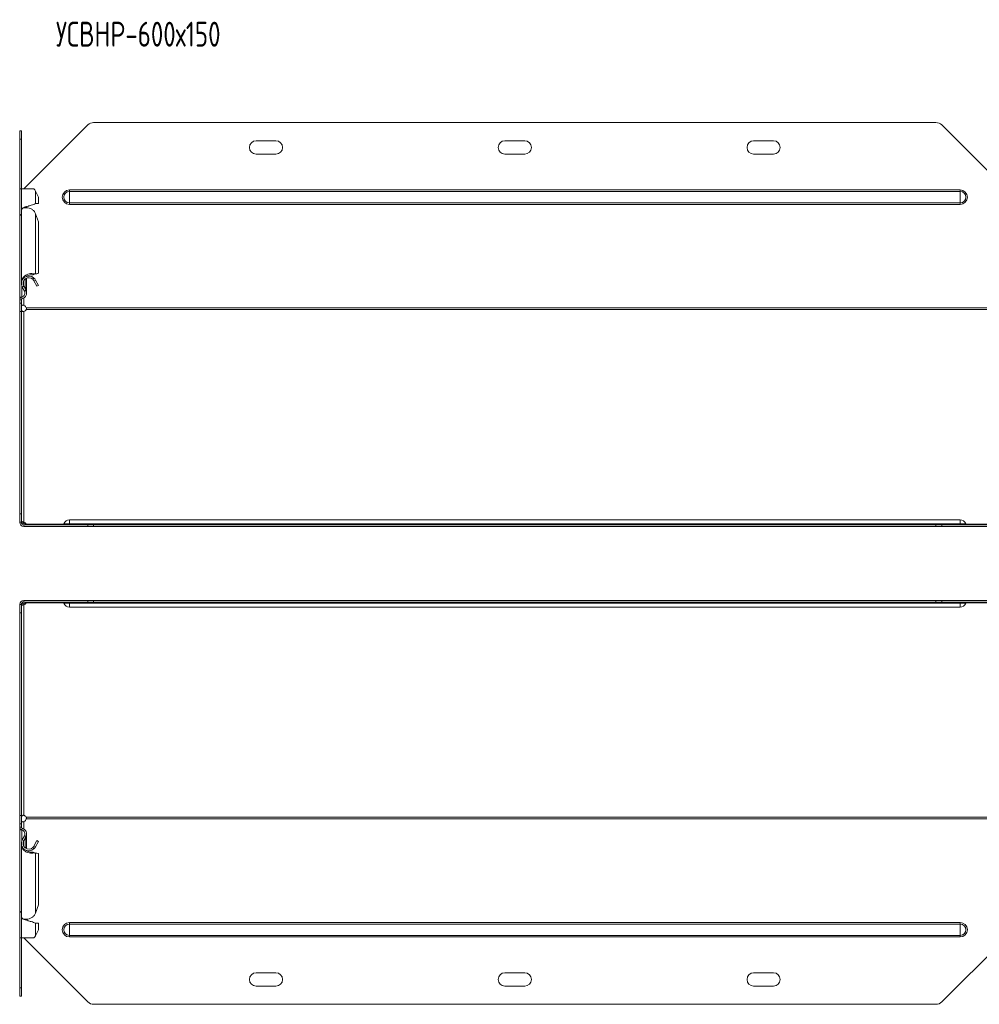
# Model space of a CAD drawing. Header units: millimetres. Extents: x -130 to 765, y -4760 to 292.
# Tile 1 of 13: x -120 to 458, y -4760 to -4166. Entities that reach past the tile are written whole.
import ezdxf

# ---------------------------------------------------------------- set-up
doc = ezdxf.new("R2010")
doc.units = ezdxf.units.MM
doc.styles.add('SLDTEXTSTYLE0', font='TXT', dxfattribs={"width": 0.7, "bigfont": 'bigfont'})

msp = doc.modelspace()

# ---------------------------------------------------------------- linework, layer by layer
at = {"color": 7, "linetype": 'Continuous', "lineweight": 15}
for p, q in [((432.13, -4227.72), (-75.72, -4227.72)), ((-120.29, -4232.72), (-119.29, -4232.72)), ((-120.29, -4237.72), (-120.29, -4232.72)), ((-119.29, -4232.72), (-119.29, -4237.72)), ((-79.26, -4229.18), (-117.79, -4267.72)), ((474.21, -4267.72), (435.67, -4229.18)), ((-120.29, -4267.72), (-120.29, -4237.72)), ((-119.29, -4267.72), (-119.29, -4237.72)), ((34.21, -4238.72), (22.21, -4238.72)), ((184.21, -4238.72), (172.21, -4238.72)), ((334.21, -4238.72), (322.21, -4238.72)), ((22.21, -4246.72), (34.21, -4246.72)), ((172.21, -4246.72), (184.21, -4246.72)), ((322.21, -4246.72), (334.21, -4246.72)), ((-120.29, -4283.68), (-120.29, -4267.72)), ((-119.29, -4267.72), (-120.29, -4267.72)), ((-119.29, -4267.72), (-119.29, -4279.99)), ((-111.69, -4267.72), (-119.29, -4267.72)), ((-109.05, -4272.72), (-110.8, -4269.02)), ((-109.05, -4272.72), (-109.05, -4276.64)), ((-119.29, -4280.62), (-119.29, -4324.09)), ((-116.18, -4279.07), (-116.18, -4278.53)), ((-114.77, -4278), (-114.77, -4278)), ((-110.8, -4276.64), (-109.05, -4276.64)), ((-120, -4283.68), (-120.29, -4283.68)), ((-120.29, -4283.68), (-120.29, -4284.14)), ((-120.29, -4334.47), (-120.29, -4284.14)), ((-109.05, -4287.69), (-110.8, -4282.77)), ((-109.05, -4318.61), (-109.05, -4287.69)), ((-116.18, -4320.54), (-116.18, -4320.49)), ((-116.18, -4329.92), (-116.18, -4321.61)), ((-112.37, -4319.54), (-111.69, -4319.03)), ((-112.37, -4319.54), (-111.8, -4319.31)), ((-112.37, -4322.27), (-111.69, -4321.54)), ((-111.84, -4319.32), (-111.45, -4319.17)), ((-111.68, -4319.26), (-110.8, -4318.92)), ((-111.68, -4319.26), (-109.93, -4318.95)), ((-111.68, -4323.17), (-110.8, -4322.69)), ((-111.68, -4323.17), (-109.93, -4326.43)), ((-110.8, -4318.92), (-109.05, -4318.61)), ((-110.8, -4322.69), (-109.05, -4325.95)), ((-109.05, -4318.61), (-109.93, -4318.95)), ((-117.48, -4329.34), (-118.76, -4326.97)), ((-116.6, -4328.32), (-117.88, -4325.84)), ((-116.6, -4328.87), (-117.88, -4326.49)), ((-116.85, -4328.41), (-116.6, -4328.32)), ((-109.05, -4325.95), (-109.93, -4326.43)), ((-120.29, -4334.47), (-120.29, -4334.66)), ((-120.29, -4336.66), (-120.29, -4334.66)), ((-119.29, -4336.66), (-119.29, -4334.66)), ((-120.29, -4336.66), (-119.29, -4336.66)), ((-120.29, -4341.66), (-120.29, -4336.66)), ((-119.29, -4336.66), (-119.29, -4341.66)), ((-120.29, -4463.81), (-120.29, -4341.66)), ((-119.29, -4463.81), (-119.29, -4341.66)), ((-120.29, -4468.81), (-120.29, -4463.81)), ((-119.29, -4463.81), (-119.29, -4468.81)), ((-119.29, -4468.81), (-120.29, -4468.81)), ((-117.79, -4468.77), (-117.79, -4469.48)), ((-117.79, -4471.31), (-117.79, -4470.31)), ((-117.79, -4470.31), (-79.26, -4470.31)), ((-117.79, -4471.31), (-79.26, -4471.31)), ((-116.3, -4469.87), (-116.3, -4470.31)), ((446.71, -4467.31), (-90.29, -4467.31)), ((-79.26, -4470.31), (-75.72, -4470.31)), ((-75.72, -4471.31), (-79.26, -4471.31)), ((-75.72, -4470.31), (432.13, -4470.31)), ((-75.72, -4471.31), (432.13, -4471.31)), ((432.13, -4470.31), (435.67, -4470.31)), ((435.67, -4471.31), (432.13, -4471.31)), ((435.67, -4470.31), (474.21, -4470.31)), ((435.67, -4471.31), (474.21, -4471.31)), ((-120.29, -4523.48), (-120.29, -4518.48)), ((-120.29, -4518.48), (-119.29, -4518.48)), ((-119.29, -4518.48), (-119.29, -4523.48)), ((-117.79, -4515.98), (-117.79, -4516.98)), ((-79.26, -4515.98), (-117.79, -4515.98)), ((-79.26, -4516.98), (-117.79, -4516.98)), ((-117.79, -4518.52), (-117.79, -4517.81)), ((-116.3, -4517.42), (-116.3, -4516.98)), ((-79.26, -4515.98), (-75.72, -4515.98)), ((-75.72, -4516.98), (-79.26, -4516.98)), ((432.13, -4515.98), (-75.72, -4515.98)), ((432.13, -4516.98), (-75.72, -4516.98)), ((432.13, -4515.98), (435.67, -4515.98)), ((435.67, -4516.98), (432.13, -4516.98)), ((474.21, -4515.98), (435.67, -4515.98)), ((474.21, -4516.98), (435.67, -4516.98)), ((-120.29, -4645.63), (-120.29, -4523.48)), ((-119.29, -4645.63), (-119.29, -4523.48)), ((-90.29, -4519.98), (446.71, -4519.98)), ((-120.29, -4650.63), (-120.29, -4645.63)), ((-119.29, -4645.63), (-119.29, -4650.63)), ((-119.29, -4650.63), (-120.29, -4650.63)), ((-120.29, -4652.63), (-120.29, -4650.63)), ((-120.29, -4652.63), (-120.29, -4652.82)), ((-120.29, -4703.15), (-120.29, -4652.82)), ((-119.29, -4652.63), (-119.29, -4650.63)), ((-118.99, -4654.54), (-118.92, -4654.36)), ((-117.48, -4657.95), (-118.76, -4660.32)), ((-116.6, -4658.42), (-117.88, -4660.8)), ((-117.88, -4661.45), (-116.6, -4658.97)), ((-116.85, -4658.88), (-116.6, -4658.97)), ((-116.18, -4665.68), (-116.18, -4657.37)), ((-109.93, -4660.86), (-111.68, -4664.12)), ((-109.05, -4661.34), (-110.8, -4664.6)), ((-109.93, -4660.86), (-109.05, -4661.34)), ((-119.29, -4663.2), (-119.29, -4706.67)), ((-116.18, -4666.8), (-116.18, -4666.75)), ((-112.37, -4665.02), (-111.69, -4665.75)), ((-112.37, -4667.75), (-111.69, -4668.26)), ((-111.8, -4667.98), (-112.37, -4667.75)), ((-111.45, -4668.12), (-111.84, -4667.97)), ((-111.68, -4664.12), (-110.8, -4664.6)), ((-111.68, -4668.03), (-110.8, -4668.37)), ((-109.93, -4668.34), (-111.68, -4668.03)), ((-109.05, -4668.68), (-110.8, -4668.37)), ((-109.93, -4668.34), (-109.05, -4668.68)), ((-109.05, -4699.6), (-109.05, -4668.68)), ((-120.29, -4703.15), (-120.29, -4703.61)), ((-120.29, -4703.61), (-120, -4703.61)), ((-120.29, -4719.57), (-120.29, -4703.61)), ((-110.8, -4704.52), (-109.05, -4699.6)), ((-119.29, -4707.3), (-119.29, -4719.57)), ((-116.18, -4708.76), (-116.18, -4708.22)), ((-114.77, -4709.29), (-114.77, -4709.29)), ((-109.05, -4710.65), (-110.8, -4710.65)), ((-110.8, -4718.27), (-109.05, -4714.57)), ((-109.05, -4714.57), (-109.05, -4710.65)), ((-120.29, -4719.57), (-119.29, -4719.57)), ((-120.29, -4749.57), (-120.29, -4719.57)), ((-119.29, -4719.57), (-111.69, -4719.57)), ((-119.29, -4749.57), (-119.29, -4719.57)), ((-117.79, -4719.57), (-79.26, -4758.11)), ((435.67, -4758.11), (474.21, -4719.57)), ((22.21, -4740.57), (34.21, -4740.57)), ((172.21, -4740.57), (184.21, -4740.57)), ((322.21, -4740.57), (334.21, -4740.57)), ((-120.29, -4754.57), (-120.29, -4749.57)), ((-119.29, -4749.57), (-119.29, -4754.57)), ((34.21, -4748.57), (22.21, -4748.57)), ((184.21, -4748.57), (172.21, -4748.57)), ((334.21, -4748.57), (322.21, -4748.57)), ((-119.29, -4754.57), (-120.29, -4754.57)), ((-75.72, -4759.57), (432.13, -4759.57))]:
    msp.add_line(p, q, dxfattribs=at)
at = {"color": 7, "linetype": 'Continuous', "lineweight": 0}
for p, q in [((-119.29, -4237.72), (-120.29, -4237.72)), ((-110.8, -4269.02), (-110.8, -4276.64)), ((-90.29, -4269.29), (-90.29, -4268.35)), ((-90.29, -4268.35), (446.71, -4268.35)), ((-90.29, -4276.15), (-90.29, -4269.29)), ((-90.29, -4269.29), (446.71, -4269.29)), ((446.71, -4269.29), (446.71, -4268.35)), ((446.71, -4276.15), (446.71, -4269.29)), ((-116.6, -4278.7), (-116.6, -4279.1)), ((-90.29, -4276.15), (446.71, -4276.15)), ((-90.29, -4277.09), (-90.29, -4276.15)), ((-90.29, -4277.09), (446.71, -4277.09)), ((446.71, -4277.09), (446.71, -4276.15)), ((-110.8, -4318.92), (-110.8, -4282.77)), ((-117.88, -4325.84), (-117.88, -4323.17)), ((-116.6, -4328.32), (-116.6, -4321.82)), ((-118.99, -4332.75), (-118.99, -4326.45)), ((-118.76, -4326.97), (-117.88, -4326.49)), ((-117.48, -4329.34), (-116.6, -4328.87)), ((-120.29, -4334.66), (-119.29, -4334.66)), ((-118.99, -4332.93), (-118.72, -4333.89)), ((-117.79, -4337.96), (-117.79, -4333.47)), ((472.71, -4339.52), (-116.3, -4339.52)), ((472.71, -4340.58), (-116.3, -4340.58)), ((-119.29, -4341.66), (-120.29, -4341.66)), ((-117.79, -4341.68), (-117.79, -4468.77)), ((-120.29, -4463.81), (-119.29, -4463.81)), ((-116.3, -4469.87), (-93.83, -4469.87)), ((-93.73, -4469.67), (-90.29, -4469.67)), ((-90.29, -4467.31), (-90.29, -4469.67)), ((-90.29, -4469.67), (-90.29, -4470.31)), ((-90.29, -4469.67), (446.71, -4469.67)), ((-79.26, -4471.31), (-79.26, -4470.31)), ((-75.72, -4470.31), (-75.72, -4471.31)), ((432.13, -4471.31), (432.13, -4470.31)), ((435.67, -4470.31), (435.67, -4471.31)), ((446.71, -4467.31), (446.71, -4469.67)), ((446.71, -4469.67), (446.71, -4470.31)), ((450.14, -4469.67), (446.71, -4469.67)), ((450.24, -4469.87), (472.71, -4469.87)), ((-117.79, -4518.52), (-117.79, -4645.61)), ((-93.83, -4517.42), (-116.3, -4517.42)), ((-93.73, -4517.62), (-90.29, -4517.62)), ((-90.29, -4517.62), (-90.29, -4516.98)), ((-90.29, -4517.62), (446.71, -4517.62)), ((-90.29, -4519.98), (-90.29, -4517.62)), ((-79.26, -4516.98), (-79.26, -4515.98)), ((-75.72, -4515.98), (-75.72, -4516.98)), ((432.13, -4516.98), (432.13, -4515.98)), ((435.67, -4515.98), (435.67, -4516.98)), ((446.71, -4517.62), (446.71, -4516.98)), ((450.14, -4517.62), (446.71, -4517.62)), ((446.71, -4519.98), (446.71, -4517.62)), ((472.71, -4517.42), (450.24, -4517.42)), ((-119.29, -4523.48), (-120.29, -4523.48)), ((-120.29, -4645.63), (-119.29, -4645.63)), ((-117.79, -4653.82), (-117.79, -4649.33)), ((-116.3, -4646.71), (472.71, -4646.71)), ((-116.3, -4647.77), (472.71, -4647.77)), ((-120.29, -4652.63), (-119.29, -4652.63)), ((-118.99, -4654.36), (-118.72, -4653.4)), ((-118.99, -4660.84), (-118.99, -4654.54)), ((-118.76, -4660.32), (-117.88, -4660.8)), ((-117.88, -4664.12), (-117.88, -4661.45)), ((-117.48, -4657.95), (-116.6, -4658.42)), ((-116.6, -4665.47), (-116.6, -4658.97)), ((-110.8, -4704.52), (-110.8, -4668.37)), ((-116.6, -4708.59), (-116.6, -4708.19)), ((-110.8, -4718.27), (-110.8, -4710.65)), ((-90.29, -4710.2), (-90.29, -4711.14)), ((-90.29, -4710.2), (446.71, -4710.2)), ((-90.29, -4711.14), (-90.29, -4718)), ((-90.29, -4711.14), (446.71, -4711.14)), ((446.71, -4710.2), (446.71, -4711.14)), ((446.71, -4711.14), (446.71, -4718)), ((-90.29, -4718), (446.71, -4718)), ((-90.29, -4718), (-90.29, -4718.94)), ((-90.29, -4718.94), (446.71, -4718.94)), ((446.71, -4718), (446.71, -4718.94)), ((-120.29, -4749.57), (-119.29, -4749.57))]:
    msp.add_line(p, q, dxfattribs=at)
at = {"color": 7, "linetype": 'Continuous', "lineweight": 15}
for centre, radius, start, end in [((-75.72, -4232.72), 5, 90, 135), ((432.13, -4232.72), 5, 45, 90), ((22.21, -4242.72), 4, 90, 270), ((34.21, -4242.72), 4, 270, 90), ((172.21, -4242.72), 4, 90, 270), ((184.21, -4242.72), 4, 270, 90), ((322.21, -4242.72), 4, 90, 270), ((334.21, -4242.72), 4, 270, 90), ((-114.78, -4324.83), 4.52, 46.79215, 208.24059), ((-114.78, -4324.83), 3.52, 46.79215, 208.24059), ((-119.68, -4330.53), 2.5, 286.03023, 28.24059), ((-119.68, -4330.53), 3.5, 286.03023, 28.24059), ((-118.49, -4334.66), 1.8, 106.03023, 180), ((-118.49, -4334.66), 0.8, 106.03023, 180), ((-118.67, -4340.31), 2.5, 18.31007, 69.49881), ((-118.25, -4339.5), 2.23, 281.69763, 330.91024), ((-117.79, -4468.81), 2.5, 180, 270), ((-117.79, -4468.81), 1.5, 180, 270), ((-118.25, -4470.96), 2.23, 29.08976, 78.30237), ((-118.35, -4471.85), 2.44, 39.25557, 76.91086), ((-94.66, -4469.31), 1, 270, 338.97733), ((-90.29, -4470.99), 3.68, 90, 158.97733), ((446.71, -4470.99), 3.68, 21.02267, 90), ((451.07, -4469.31), 1, 201.02267, 270), ((-117.79, -4518.48), 2.5, 90, 180), ((-117.79, -4518.48), 1.5, 90, 180), ((-118.3, -4515.51), 2.36, 282.42031, 321.41326), ((-118.25, -4516.33), 2.23, 281.69763, 330.91024), ((-94.66, -4517.98), 1, 21.02267, 90), ((-90.29, -4516.3), 3.68, 201.02267, 270), ((446.71, -4516.3), 3.68, 270, 338.97733), ((451.07, -4517.98), 1, 90, 158.97733), ((-118.25, -4647.79), 2.23, 29.08976, 78.30237), ((-118.67, -4646.98), 2.5, 290.50119, 341.68993), ((-118.49, -4652.63), 1.8, 180, 253.96977), ((-118.49, -4652.63), 0.8, 180, 253.96977), ((-119.68, -4656.76), 2.5, 331.75941, 73.96977), ((-119.68, -4656.76), 3.5, 331.75941, 73.96977), ((-114.78, -4662.46), 4.52, 151.75941, 313.20785), ((-114.78, -4662.46), 3.51, 151.75941, 313.20785), ((22.21, -4744.57), 4, 90, 270), ((34.21, -4744.57), 4, 270, 90), ((172.21, -4744.57), 4, 90, 270), ((184.21, -4744.57), 4, 270, 90), ((322.21, -4744.57), 4, 90, 270), ((334.21, -4744.57), 4, 270, 90), ((-75.72, -4754.57), 5, 225, 270), ((432.13, -4754.57), 5, 270, 315)]:
    msp.add_arc(centre, radius, start, end, dxfattribs=at)
at = {"color": 7, "linetype": 'Continuous', "lineweight": 0}
for centre, radius, start, end in [((-90.29, -4272.72), 4.37, 90, 270), ((-90.29, -4272.72), 3.43, 90, 270), ((446.71, -4272.72), 4.37, 270, 90), ((446.71, -4272.72), 3.43, 270, 90), ((-90.29, -4714.57), 4.37, 90, 270), ((-90.29, -4714.57), 3.43, 90, 270), ((446.71, -4714.57), 4.37, 270, 90), ((446.71, -4714.57), 3.43, 270, 90)]:
    msp.add_arc(centre, radius, start, end, dxfattribs=at)
at = {"color": 7, "linetype": 'Continuous', "lineweight": 15}
for points in [[(-110.8, -4269.02), (-111.03, -4268.59), (-111.33, -4268.15), (-111.69, -4267.72)], [(-110.8, -4282.77), (-111.03, -4282.16), (-111.33, -4281.57), (-111.69, -4281.03)], [(-112.37, -4322.27), (-112.1, -4322.53), (-111.86, -4322.83), (-111.68, -4323.17)], [(-111.69, -4319.03), (-111.33, -4318.96), (-111.03, -4318.93), (-110.8, -4318.92)], [(-111.69, -4321.54), (-111.33, -4321.87), (-111.03, -4322.26), (-110.8, -4322.69)], [(-116.3, -4517.42), (-116.23, -4517.27), (-116.2, -4517.16), (-116.2, -4517.08)], [(-111.68, -4664.12), (-111.86, -4664.46), (-112.1, -4664.76), (-112.37, -4665.02)], [(-110.8, -4664.6), (-111.03, -4665.03), (-111.33, -4665.42), (-111.69, -4665.75)], [(-110.8, -4668.37), (-111.03, -4668.36), (-111.33, -4668.33), (-111.69, -4668.26)], [(-111.69, -4706.26), (-111.33, -4705.72), (-111.03, -4705.13), (-110.8, -4704.52)], [(-111.69, -4719.57), (-111.33, -4719.14), (-111.03, -4718.7), (-110.8, -4718.27)]]:
    msp.add_open_spline(points, degree=3, dxfattribs=at)
for points, knots in [([(-111.69, -4281.03), (-112.11, -4280.66), (-112.96, -4279.93), (-114.56, -4279.28), (-116.15, -4279), (-117.59, -4279.12), (-118.66, -4279.54), (-119.25, -4280.1), (-119.23, -4280.48), (-119.23, -4280.62)], [0, 0, 0, 0, 0.151489, 0.302978, 0.454467, 0.605956, 0.757445, 0.908934, 1, 1, 1, 1]), ([(-119.23, -4279.99), (-119.22, -4279.87), (-119.19, -4279.58), (-118.35, -4279.12), (-116.98, -4278.63), (-115.24, -4278.13), (-113.45, -4277.63), (-111.82, -4277.14), (-111.14, -4276.8), (-110.8, -4276.64)], [0, 0, 0, 0, 0.110592, 0.258827, 0.407062, 0.555296, 0.703531, 0.851765, 1, 1, 1, 1]), ([(-117.59, -4279.19), (-117.56, -4279.17), (-117.33, -4278.98), (-116.46, -4278.63), (-115.47, -4278.25), (-114.9, -4278.04), (-114.78, -4278)], [0, 0, 0, 0, 0.056297, 0.474832, 0.893366, 1, 1, 1, 1]), ([(-120.29, -4283.68), (-120.28, -4283.64), (-120.24, -4283.55), (-119.95, -4283.42), (-119.62, -4283.31), (-119.37, -4283.25), (-119.29, -4283.23)], [0, 0, 0, 0, 0.292327, 0.584654, 0.87698, 1, 1, 1, 1]), ([(-119.29, -4283.44), (-119.37, -4283.45), (-119.62, -4283.47), (-119.95, -4283.62), (-120.24, -4283.86), (-120.28, -4284.05), (-120.29, -4284.14)], [0, 0, 0, 0, 0.12302, 0.415346, 0.707673, 1, 1, 1, 1]), ([(-119.23, -4324.09), (-119.23, -4323.78), (-119.25, -4322.96), (-118.66, -4321.68), (-117.59, -4320.43), (-116.15, -4319.48), (-114.56, -4318.93), (-112.96, -4318.75), (-112.11, -4318.94), (-111.69, -4319.03)], [0, 0, 0, 0, 0.091066, 0.242555, 0.394044, 0.545533, 0.697022, 0.848511, 1, 1, 1, 1]), ([(-116.6, -4320.8), (-116.35, -4320.59), (-115.74, -4320.1), (-114.6, -4319.66), (-113.36, -4319.42), (-112.7, -4319.5), (-112.37, -4319.54)], [0, 0, 0, 0, 0.190473, 0.460315, 0.730158, 1, 1, 1, 1]), ([(-116.23, -4330.49), (-116.21, -4330.25), (-116.15, -4329.76), (-116.28, -4329.01), (-116.49, -4328.55), (-116.6, -4328.32)], [0, 0, 0, 0, 0.327631, 0.663815, 1, 1, 1, 1]), ([(-120.29, -4334.47), (-120.29, -4334.11), (-120.17, -4333.76), (-119.7, -4333.16), (-119.36, -4332.91), (-118.99, -4332.75)], [0, 0, 0, 0, 0.5, 0.5, 1, 1, 1, 1]), ([(-117.79, -4337.96), (-118.06, -4337.88), (-118.29, -4337.84), (-118.69, -4337.84), (-118.85, -4337.89), (-118.99, -4338), (-119.02, -4338.03), (-119.05, -4338.06), (-119.06, -4338.07), (-119.07, -4338.09), (-119.07, -4338.1), (-119.09, -4338.12), (-119.1, -4338.14), (-119.16, -4338.23), (-119.19, -4338.32), (-119.27, -4338.64), (-119.29, -4338.91), (-119.29, -4339.25)], [0, 0, 0, 0, 0.25, 0.25, 0.5, 0.5, 0.5625, 0.5625, 0.578125, 0.578125, 0.59375, 0.59375, 0.625, 0.625, 0.75, 0.75, 1, 1, 1, 1]), ([(-119.29, -4339.71), (-119.29, -4340.12), (-119.26, -4340.42), (-119.22, -4340.65), (-119.21, -4340.68), (-119.21, -4340.7), (-119.21, -4340.7), (-119.2, -4340.71), (-119.2, -4340.71), (-119.2, -4340.73), (-119.2, -4340.73), (-119.19, -4340.76), (-119.19, -4340.77), (-119.17, -4340.85), (-119.15, -4340.9), (-119.08, -4341.08), (-119.03, -4341.19), (-118.92, -4341.34), (-118.88, -4341.39), (-118.83, -4341.44), (-118.83, -4341.44), (-118.82, -4341.45), (-118.82, -4341.45), (-118.81, -4341.46), (-118.81, -4341.46), (-118.8, -4341.47), (-118.79, -4341.48), (-118.76, -4341.5), (-118.75, -4341.52), (-118.65, -4341.59), (-118.57, -4341.64), (-118.28, -4341.74), (-118.05, -4341.75), (-117.79, -4341.68)], [0, 0, 0, 0, 0.25, 0.25, 0.28125, 0.28125, 0.285156, 0.285156, 0.289062, 0.289062, 0.296875, 0.296875, 0.3125, 0.3125, 0.375, 0.375, 0.5, 0.5, 0.5625, 0.5625, 0.570312, 0.570312, 0.574219, 0.574219, 0.578125, 0.578125, 0.59375, 0.59375, 0.625, 0.625, 0.75, 0.75, 1, 1, 1, 1]), ([(-116.3, -4340.58), (-116.23, -4340.43), (-116.2, -4340.25), (-116.2, -4339.89), (-116.23, -4339.7), (-116.3, -4339.52)], [0, 0, 0, 0, 0.5, 0.5, 1, 1, 1, 1]), ([(-117.79, -4469.48), (-118, -4469.44), (-118.4, -4469.37), (-118.9, -4469.22), (-119.15, -4469.11), (-119.25, -4469.07)], [0, 0, 0, 0, 0.40468, 0.77608, 1, 1, 1, 1]), ([(-117.79, -4468.77), (-117.92, -4468.74), (-118.16, -4468.68), (-118.49, -4468.56), (-118.76, -4468.46), (-118.98, -4468.38), (-119.13, -4468.34), (-119.18, -4468.36), (-119.2, -4468.37)], [0, 0, 0, 0, 0.192187, 0.365544, 0.52577, 0.680025, 0.841945, 1, 1, 1, 1]), ([(-116.3, -4470.31), (-116.23, -4470.31), (-116.2, -4470.26), (-116.2, -4470.11), (-116.23, -4470), (-116.3, -4469.87)], [0, 0, 0, 0, 0.5, 0.5, 1, 1, 1, 1]), ([(-119.24, -4518.23), (-119.14, -4518.19), (-118.88, -4518.08), (-118.38, -4517.92), (-118, -4517.85), (-117.79, -4517.81)], [0, 0, 0, 0, 0.24549, 0.603307, 1, 1, 1, 1]), ([(-119.2, -4518.94), (-119.18, -4518.94), (-119.13, -4518.96), (-118.97, -4518.91), (-118.75, -4518.84), (-118.47, -4518.73), (-118.14, -4518.62), (-117.92, -4518.55), (-117.79, -4518.52)], [0, 0, 0, 0, 0.129473, 0.315464, 0.487383, 0.64003, 0.808773, 1, 1, 1, 1]), ([(-117.79, -4645.61), (-118.06, -4645.55), (-118.29, -4645.57), (-118.69, -4645.72), (-118.85, -4645.85), (-118.99, -4646.06), (-119.02, -4646.1), (-119.05, -4646.16), (-119.06, -4646.17), (-119.07, -4646.2), (-119.07, -4646.21), (-119.09, -4646.25), (-119.1, -4646.28), (-119.16, -4646.41), (-119.19, -4646.53), (-119.27, -4646.93), (-119.29, -4647.24), (-119.29, -4647.58)], [0, 0, 0, 0, 0.25, 0.25, 0.5, 0.5, 0.5625, 0.5625, 0.578125, 0.578125, 0.59375, 0.59375, 0.625, 0.625, 0.75, 0.75, 1, 1, 1, 1]), ([(-119.29, -4648.04), (-119.29, -4648.43), (-119.26, -4648.7), (-119.22, -4648.89), (-119.21, -4648.91), (-119.21, -4648.93), (-119.21, -4648.93), (-119.2, -4648.94), (-119.2, -4648.94), (-119.2, -4648.95), (-119.2, -4648.96), (-119.19, -4648.97), (-119.19, -4648.98), (-119.17, -4649.04), (-119.15, -4649.08), (-119.08, -4649.2), (-119.03, -4649.26), (-118.92, -4649.35), (-118.88, -4649.37), (-118.83, -4649.4), (-118.83, -4649.4), (-118.82, -4649.41), (-118.82, -4649.41), (-118.81, -4649.41), (-118.81, -4649.41), (-118.8, -4649.41), (-118.79, -4649.42), (-118.76, -4649.43), (-118.75, -4649.43), (-118.65, -4649.46), (-118.57, -4649.47), (-118.28, -4649.47), (-118.05, -4649.42), (-117.79, -4649.33)], [0, 0, 0, 0, 0.25, 0.25, 0.28125, 0.28125, 0.285156, 0.285156, 0.289062, 0.289062, 0.296875, 0.296875, 0.3125, 0.3125, 0.375, 0.375, 0.5, 0.5, 0.5625, 0.5625, 0.570312, 0.570312, 0.574219, 0.574219, 0.578125, 0.578125, 0.59375, 0.59375, 0.625, 0.625, 0.75, 0.75, 1, 1, 1, 1]), ([(-116.3, -4647.77), (-116.23, -4647.55), (-116.2, -4647.35), (-116.2, -4646.99), (-116.23, -4646.83), (-116.3, -4646.71)], [0, 0, 0, 0, 0.5, 0.5, 1, 1, 1, 1]), ([(-118.99, -4654.54), (-119.36, -4654.38), (-119.7, -4654.13), (-120.17, -4653.53), (-120.29, -4653.18), (-120.29, -4652.82)], [0, 0, 0, 0, 0.5, 0.5, 1, 1, 1, 1]), ([(-116.6, -4658.97), (-116.49, -4658.74), (-116.28, -4658.28), (-116.17, -4657.72), (-116.19, -4657.42), (-116.2, -4657.37)], [0, 0, 0, 0, 0.452491, 0.904981, 1, 1, 1, 1]), ([(-111.69, -4668.26), (-112.11, -4668.35), (-112.96, -4668.54), (-114.56, -4668.36), (-116.15, -4667.81), (-117.59, -4666.86), (-118.66, -4665.61), (-119.25, -4664.33), (-119.23, -4663.51), (-119.23, -4663.2)], [0, 0, 0, 0, 0.151489, 0.302978, 0.454467, 0.605956, 0.757445, 0.908934, 1, 1, 1, 1]), ([(-112.37, -4667.75), (-112.7, -4667.79), (-113.36, -4667.87), (-114.6, -4667.63), (-115.69, -4667.22), (-116.25, -4666.77), (-116.45, -4666.6)], [0, 0, 0, 0, 0.280247, 0.560493, 0.84074, 1, 1, 1, 1]), ([(-120.29, -4703.15), (-120.28, -4703.24), (-120.24, -4703.43), (-119.95, -4703.67), (-119.62, -4703.82), (-119.37, -4703.84), (-119.29, -4703.85)], [0, 0, 0, 0, 0.292327, 0.584654, 0.87698, 1, 1, 1, 1]), ([(-119.29, -4704.06), (-119.37, -4704.04), (-119.62, -4703.98), (-119.95, -4703.87), (-120.24, -4703.74), (-120.28, -4703.65), (-120.29, -4703.61)], [0, 0, 0, 0, 0.12302, 0.415346, 0.707673, 1, 1, 1, 1]), ([(-119.23, -4706.67), (-119.23, -4706.81), (-119.25, -4707.19), (-118.66, -4707.75), (-117.59, -4708.17), (-116.15, -4708.29), (-114.56, -4708.01), (-112.96, -4707.36), (-112.11, -4706.63), (-111.69, -4706.26)], [0, 0, 0, 0, 0.091066, 0.242555, 0.394044, 0.545533, 0.697022, 0.848511, 1, 1, 1, 1]), ([(-110.8, -4710.65), (-111.14, -4710.49), (-111.82, -4710.15), (-113.45, -4709.66), (-115.24, -4709.16), (-116.98, -4708.66), (-118.35, -4708.17), (-119.19, -4707.71), (-119.22, -4707.42), (-119.23, -4707.3)], [0, 0, 0, 0, 0.148235, 0.296469, 0.444704, 0.592938, 0.741173, 0.889408, 1, 1, 1, 1]), ([(-114.78, -4709.29), (-114.9, -4709.25), (-115.47, -4709.04), (-116.46, -4708.66), (-117.33, -4708.31), (-117.56, -4708.12), (-117.59, -4708.1)], [0, 0, 0, 0, 0.106634, 0.525168, 0.943703, 1, 1, 1, 1])]:
    msp.add_open_spline(points, degree=3, knots=knots, dxfattribs=at)

# ---------------------------------------------------------------- texts
at = {"color": 7, "linetype": 'Continuous', "lineweight": 0, "insert": (-98.42, -4166.92), "char_height": 15, "attachment_point": 1, "style": 'SLDTEXTSTYLE0'}
msp.add_mtext('\\M+18454\\M+18452\\M+18442\\M+1844E\\M+18451-600\\M+18487150', dxfattribs=at)

doc.saveas('drawing.dxf')
